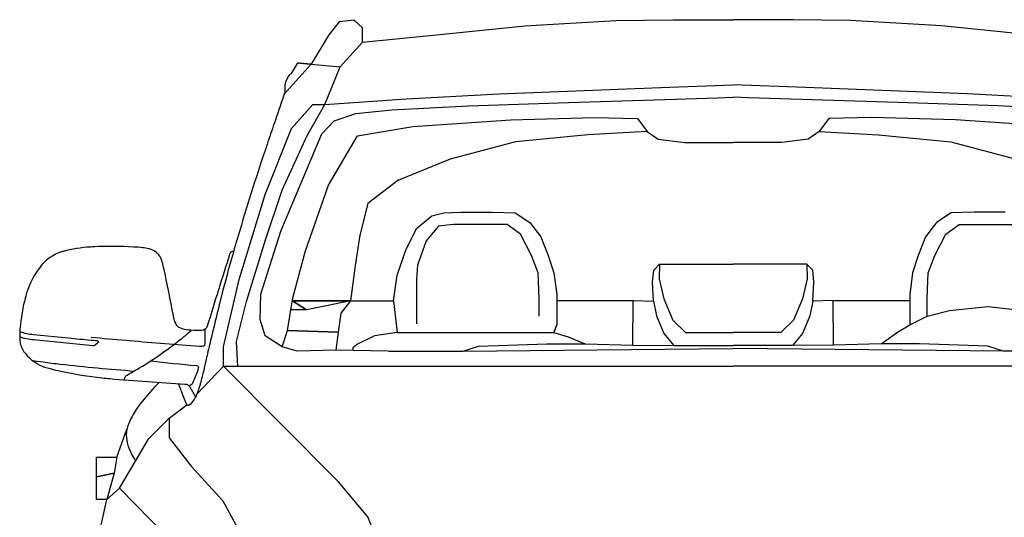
# Model space of a CAD drawing. Header units: millimetres. Extents: x -736 to -723.1, y -2314.2 to -2307.3.
# Tile 3 of 8: x -730.475 to -729.025, y -2309.158 to -2308.425. Entities that reach past the tile are written whole.
import ezdxf

# ---------------------------------------------------------------- set-up
doc = ezdxf.new("R2010")
doc.units = ezdxf.units.MM
doc.layers.add('DwgFree.com-Lineas perimetro', color=250, linetype='Continuous')

msp = doc.modelspace()

# ---------------------------------------------------------------- linework, layer by layer
at = {"layer": 'DwgFree.com-Lineas perimetro', "color": 18, "true_color": 0x000000}
for p, q in [((-729.8903, -2308.7322), (-729.868, -2308.7141)), ((-729.868, -2308.7141), (-729.8505, -2308.7099)), ((-729.8505, -2308.7099), (-729.8251, -2308.7089)), ((-729.8251, -2308.7089), (-729.7793, -2308.7089)), ((-729.7793, -2308.7089), (-729.7455, -2308.7099)), ((-729.7455, -2308.7099), (-729.7238, -2308.7239)), ((-729.906, -2308.7633), (-729.8903, -2308.7322)), ((-729.8581, -2308.7294), (-729.8763, -2308.7511)), ((-729.8369, -2308.727), (-729.8581, -2308.7294)), ((-729.7751, -2308.727), (-729.8369, -2308.727)), ((-729.7573, -2308.727), (-729.7751, -2308.727)), ((-729.7377, -2308.7413), (-729.7573, -2308.727)), ((-729.7238, -2308.7239), (-729.7077, -2308.7448)), ((-729.8763, -2308.7511), (-729.8892, -2308.7867)), ((-729.7213, -2308.7724), (-729.7377, -2308.7413)), ((-729.7077, -2308.7448), (-729.6966, -2308.7727)), ((-729.9189, -2308.8017), (-729.906, -2308.7633)), ((-729.7116, -2308.7978), (-729.7213, -2308.7724)), ((-729.6966, -2308.7727), (-729.6885, -2308.7982)), ((-729.8892, -2308.7867), (-729.8906, -2308.8072)), ((-729.9245, -2308.8394), (-729.9189, -2308.8017)), ((-729.8906, -2308.8072), (-729.8906, -2308.855)), ((-729.7102, -2308.8358), (-729.7116, -2308.7978)), ((-729.6885, -2308.7982), (-729.6843, -2308.8299)), ((-729.7102, -2308.862), (-729.7102, -2308.8358)), ((-729.6843, -2308.8299), (-729.6843, -2308.8393)), ((-729.9876, -2308.8393), (-729.9245, -2308.8394)), ((-729.6843, -2308.8393), (-729.6843, -2308.8746)), ((-729.8906, -2308.855), (-729.8906, -2308.873)), ((-729.8226, -2308.9132), (-729.7995, -2308.906)), ((-729.7995, -2308.906), (-729.6987, -2308.9025)), ((-729.6987, -2308.9025), (-729.6425, -2308.9025)), ((-729.9319, -2308.9132), (-729.8226, -2308.9132))]:
    msp.add_line(p, q, dxfattribs=at)
for points in [[(-729.9417, -2309.2095), (-729.9622, -2309.1572), (-730.0056, -2309.1056), (-730.175, -2308.9353), (-730.2143, -2308.9772), (-730.175, -2308.9353), (-730.175, -2308.907), (-730.1517, -2308.8079), (-730.1135, -2308.6829), (-730.0745, -2308.5854), (-730.0435, -2308.5501), (-730.0256, -2308.5501), (-730.0029, -2308.4949), (-729.9704, -2308.4584), (-729.9704, -2308.4372), (-729.9826, -2308.4259), (-730.0045, -2308.4283), (-730.0199, -2308.4478), (-730.0459, -2308.4908), (-730.0631, -2308.4891), (-730.0459, -2308.4908), (-730.0029, -2308.4949)], [(-729.9704, -2308.4584), (-729.8612, -2308.4474), (-729.7312, -2308.4344), (-729.5974, -2308.4266), (-729.5129, -2308.4253), (-729.4245, -2308.4253)], [(-728.8786, -2308.4584), (-728.9878, -2308.4474), (-729.1178, -2308.4344), (-729.2516, -2308.4266), (-729.336, -2308.4253), (-729.4245, -2308.4253)], [(-730.0854, -2308.535), (-730.0459, -2308.4908)], [(-730.0256, -2308.5501), (-729.9054, -2308.542), (-729.7689, -2308.5347), (-729.5311, -2308.5253), (-729.4245, -2308.5211)], [(-728.8234, -2308.5501), (-728.9436, -2308.542), (-729.0801, -2308.5347), (-729.3179, -2308.5253), (-729.4245, -2308.5211)], [(-729.9319, -2308.9132), (-730.0096, -2308.9121), (-730.0661, -2308.9132), (-730.0883, -2308.9071), (-730.1135, -2308.891), (-730.1206, -2308.8668), (-730.1196, -2308.8294), (-730.0903, -2308.7366), (-730.0298, -2308.5934), (-730.0119, -2308.5742), (-729.98, -2308.5636), (-729.9269, -2308.5579), (-729.8143, -2308.5523), (-729.6669, -2308.5473), (-729.5565, -2308.5436), (-729.4472, -2308.5402), (-729.4245, -2308.5395)], [(-728.9171, -2308.9132), (-728.8394, -2308.9121), (-728.7829, -2308.9132), (-728.7607, -2308.9071), (-728.7355, -2308.891), (-728.7284, -2308.8668), (-728.7294, -2308.8294), (-728.7587, -2308.7366), (-728.8192, -2308.5934), (-728.8371, -2308.5742), (-728.869, -2308.5636), (-728.9221, -2308.5579), (-729.0347, -2308.5523), (-729.1821, -2308.5473), (-729.2925, -2308.5436), (-729.4018, -2308.5402), (-729.4245, -2308.5395)], [(-730.175, -2308.9353), (-730.1537, -2308.9353), (-730.1556, -2308.8989), (-730.1411, -2308.8401), (-730.113, -2308.7496), (-730.0885, -2308.6763), (-730.0514, -2308.5957), (-730.0256, -2308.5501)], [(-730.0883, -2308.9071), (-730.0804, -2308.8829), (-730.0726, -2308.8347), (-730.0542, -2308.7654), (-730.0202, -2308.6691), (-729.9777, -2308.5961), (-729.8963, -2308.5827), (-729.7518, -2308.5728), (-729.6285, -2308.5692), (-729.5655, -2308.5706), (-729.5513, -2308.5898), (-729.535, -2308.6011), (-729.4961, -2308.606), (-729.4245, -2308.606)], [(-728.7607, -2308.9071), (-728.7686, -2308.8829), (-728.7763, -2308.8347), (-728.7948, -2308.7654), (-728.8288, -2308.6691), (-728.8713, -2308.5961), (-728.9527, -2308.5827), (-729.0972, -2308.5728), (-729.2205, -2308.5692), (-729.2835, -2308.5706), (-729.2977, -2308.5898), (-729.314, -2308.6011), (-729.3529, -2308.606), (-729.4245, -2308.606)], [(-729.5513, -2308.5898), (-729.6384, -2308.5947), (-729.7447, -2308.6053), (-729.841, -2308.6308), (-729.9182, -2308.662), (-729.9621, -2308.696), (-729.9742, -2308.7427), (-729.9811, -2308.7871), (-729.9876, -2308.8393), (-730.0734, -2308.8393), (-729.9876, -2308.8393), (-730.0021, -2308.8572), (-730.0061, -2308.8856), (-730.0804, -2308.8829), (-730.0061, -2308.8856), (-730.0096, -2308.9121)], [(-729.2977, -2308.5898), (-729.2105, -2308.5947), (-729.1043, -2308.6053), (-729.008, -2308.6308), (-728.9308, -2308.662), (-728.8868, -2308.696), (-728.8748, -2308.7427), (-728.8679, -2308.7871), (-728.8614, -2308.8393), (-728.7756, -2308.8393), (-728.8614, -2308.8393), (-728.8469, -2308.8572), (-728.8429, -2308.8856), (-728.7686, -2308.8829), (-728.8429, -2308.8856), (-728.8394, -2308.9121)], [(-729.0239, -2308.7089), (-729.0696, -2308.7089), (-729.1035, -2308.7099), (-729.1252, -2308.7239), (-729.1413, -2308.7448), (-729.1524, -2308.7727), (-729.1605, -2308.7982), (-729.1646, -2308.8299), (-729.1646, -2308.8393), (-729.1646, -2308.8746), (-729.1388, -2308.862), (-729.106, -2308.8536), (-729.0498, -2308.8474), (-729.0097, -2308.8519)], [(-728.9171, -2308.9132), (-729.0264, -2308.9132), (-729.0495, -2308.906), (-729.1503, -2308.9025), (-729.2065, -2308.9025), (-729.1828, -2308.8854), (-729.1646, -2308.8746), (-729.1388, -2308.862), (-729.1388, -2308.8358), (-729.1374, -2308.7978), (-729.1276, -2308.7724), (-729.1112, -2308.7413), (-729.0917, -2308.727), (-729.0739, -2308.727), (-729.0121, -2308.727)], [(-729.542, -2308.8397), (-729.5433, -2308.8111), (-729.5415, -2308.794), (-729.5328, -2308.7852), (-729.4369, -2308.7852), (-729.4245, -2308.7852)], [(-729.5328, -2308.7852), (-729.5336, -2308.8067), (-729.5266, -2308.8362), (-729.5134, -2308.8678), (-729.4945, -2308.8859), (-729.4245, -2308.8859)], [(-729.307, -2308.8397), (-729.3057, -2308.8111), (-729.3074, -2308.794), (-729.3162, -2308.7852), (-729.4121, -2308.7852), (-729.4245, -2308.7852)], [(-729.3162, -2308.7852), (-729.3154, -2308.8067), (-729.3224, -2308.8362), (-729.3356, -2308.8678), (-729.3545, -2308.8859), (-729.4245, -2308.8859)], [(-729.9876, -2308.8393), (-730.0258, -2308.8471), (-730.0528, -2308.8527), (-730.0734, -2308.8393), (-730.0528, -2308.8527), (-730.0713, -2308.8526), (-730.0755, -2308.8526)], [(-729.9245, -2308.8394), (-729.9193, -2308.886), (-729.9523, -2308.891), (-729.9776, -2308.9029), (-729.9845, -2308.9087), (-729.9845, -2308.9125)], [(-729.5723, -2308.9043), (-729.5719, -2308.8388), (-729.6843, -2308.8393), (-729.5719, -2308.8388), (-729.542, -2308.8397), (-729.5376, -2308.8612), (-729.5266, -2308.8872), (-729.5116, -2308.9048)], [(-729.2767, -2308.9043), (-729.2771, -2308.8388), (-729.1646, -2308.8393), (-729.2771, -2308.8388), (-729.307, -2308.8397), (-729.3114, -2308.8612), (-729.3224, -2308.8872), (-729.3373, -2308.9048)], [(-729.9193, -2308.886), (-729.6886, -2308.886), (-729.6843, -2308.8746), (-729.6886, -2308.886), (-729.6672, -2308.8922), (-729.6425, -2308.9025)], [(-729.8226, -2308.9132), (-729.5746, -2308.9109), (-729.4245, -2308.9096)], [(-729.6425, -2308.9025), (-729.5723, -2308.9043), (-729.5116, -2308.9048), (-729.4245, -2308.9048)], [(-729.2065, -2308.9025), (-729.2767, -2308.9043), (-729.3373, -2308.9048), (-729.4245, -2308.9048)], [(-729.0264, -2308.9132), (-729.2744, -2308.9109), (-729.4245, -2308.9096)], [(-730.1537, -2308.9353), (-729.8413, -2308.9353), (-729.5039, -2308.9353), (-729.4245, -2308.9353)], [(-728.6952, -2308.9353), (-729.0077, -2308.9353), (-729.345, -2308.9353), (-729.4245, -2308.9353)], [(-730.3278, -2309.115), (-730.3043, -2309.0751), (-730.2847, -2309.0419), (-730.2546, -2309.0119), (-730.2286, -2308.9923)], [(-730.2546, -2309.0119), (-730.2546, -2309.0409), (-730.2224, -2309.0828), (-730.1757, -2309.1335), (-730.1564, -2309.169), (-730.1564, -2309.1827)], [(-730.3319, -2309.0695), (-730.3169, -2309.0284)], [(-730.3631, -2309.4044), (-730.3646, -2309.2131), (-730.3528, -2309.1609), (-730.3463, -2309.1319), (-730.3619, -2309.1319), (-730.3619, -2309.0982), (-730.3619, -2309.0695), (-730.3319, -2309.0695), (-730.3358, -2309.093), (-730.3619, -2309.0982), (-730.3358, -2309.093), (-730.3463, -2309.1319), (-730.3278, -2309.115), (-730.2599, -2309.1846)]]:
    msp.add_lwpolyline(points, dxfattribs=at)
for points in [[(-730.0631, -2308.4891), (-730.0646, -2308.4891, 0.260625), (-730.0662, -2308.4899), (-730.0753, -2308.5047, -0.106299), (-730.0765, -2308.5059), (-730.0775, -2308.5066, 0.125273), (-730.0789, -2308.5082), (-730.0835, -2308.5172, 0.119588), (-730.0845, -2308.5212), (-730.0845, -2308.5284, -0.071053), (-730.0854, -2308.535, -0.010854), (-730.0863, -2308.5377, -0.001951), (-730.1002, -2308.5781, 0.003488), (-730.1107, -2308.6091), (-730.1136, -2308.6177, 0.007894), (-730.1532, -2308.7434, 0.00429), (-730.1644, -2308.7821), (-730.1653, -2308.7853, 0.005962), (-730.1765, -2308.8274), (-730.1801, -2308.8419, 0.002507), (-730.1869, -2308.8692, 0.000829), (-730.196, -2308.9067), (-730.1969, -2308.9104, 0.003937), (-730.2034, -2308.9389, -0.003227), (-730.2055, -2308.9478), (-730.2064, -2308.9516, -0.024881), (-730.212, -2308.971, -0.008257), (-730.2132, -2308.9743), (-730.2143, -2308.9772, -0.124599), (-730.2253, -2308.9929, -0.465594), (-730.2286, -2308.9923, -0.025072), (-730.2299, -2308.9899, -0.020713), (-730.2317, -2308.9856), (-730.2408, -2308.9612)], [(-730.1599, -2308.7665, 0.321013), (-730.1652, -2308.7693, 0.037959), (-730.1653, -2308.7697, 0.003674), (-730.1987, -2308.8767, -0.330359), (-730.2071, -2308.8829), (-730.2155, -2308.8829, -0.040806), (-730.2297, -2308.8818, -0.055708), (-730.2389, -2308.8792, -0.18707), (-730.2445, -2308.8739, -0.056059), (-730.2483, -2308.8631, -0.011569), (-730.2486, -2308.8612, 0.011811), (-730.2628, -2308.791, 0.002209), (-730.2642, -2308.7849), (-730.2642, -2308.7847, 0.056704), (-730.2676, -2308.7754), (-730.2677, -2308.775, 0.11333), (-730.2736, -2308.7679, 0.103589), (-730.2841, -2308.7627), (-730.285, -2308.7625, 0.040993), (-730.2935, -2308.761, 0.025305), (-730.3494, -2308.7591, 0.01097), (-730.3687, -2308.7599), (-730.3706, -2308.76, 0.04829), (-730.4111, -2308.7664, 0.028984), (-730.4156, -2308.7678), (-730.4159, -2308.7679, 0.096613), (-730.4379, -2308.7818), (-730.4381, -2308.782, 0.029628), (-730.4415, -2308.7855, 0.08818), (-730.4629, -2308.8227), (-730.463, -2308.8231, 0.024889), (-730.4668, -2308.8354, 0.033634), (-730.4736, -2308.8731), (-730.4742, -2308.8784, 0.00576), (-730.4744, -2308.8799, 0.041287), (-730.4745, -2308.8981, 0.139925), (-730.4686, -2308.9142, 0.08736), (-730.4522, -2308.9298), (-730.4516, -2308.9302, 0.071405), (-730.4381, -2308.9367, 0.020241), (-730.4215, -2308.9412), (-730.4181, -2308.942, 0.003589), (-730.4144, -2308.9428, 0.024499), (-730.3535, -2308.9527), (-730.3531, -2308.9527, 0.006364), (-730.342, -2308.9538, 0.007375), (-730.2316, -2308.9618, -0.250912), (-730.2245, -2308.9661), (-730.2159, -2308.9808)], [(-730.3697, -2308.8927, 0.003222), (-730.3183, -2308.8973), (-730.3126, -2308.8978, 0.002676), (-730.21, -2308.9059, 0.077147), (-730.2037, -2308.9054, 0.347094), (-730.2017, -2308.9028), (-730.2017, -2308.8811)], [(-730.4747, -2308.8845, 0.054153), (-730.4546, -2308.8888), (-730.4029, -2308.8939, 0.002215), (-730.3697, -2308.897, 0.001207), (-730.3606, -2308.8978, -0.659909), (-730.3596, -2308.901), (-730.3635, -2308.9045, -0.208453), (-730.3666, -2308.9055), (-730.4544, -2308.8969, -0.051257), (-730.4748, -2308.8927)], [(-730.3209, -2308.9556, -0.063346), (-730.3191, -2308.9505, -0.14822), (-730.3176, -2308.9491, 0.009338), (-730.2992, -2308.9383), (-730.2942, -2308.9353, 0.028717), (-730.2442, -2308.9008, 0.012646), (-730.2222, -2308.8827)], [(-730.4563, -2308.9269, 0.000023), (-730.4404, -2308.9292, 0.007273), (-730.4149, -2308.9324, 0.010487), (-730.3056, -2308.9426)], [(-730.2819, -2308.9276, 0.004507), (-730.2144, -2308.9347, -0.471819), (-730.2119, -2308.9385, -0.041757), (-730.2206, -2308.9606, -0.213556), (-730.2255, -2308.9647)], [(-730.2693, -2308.9594, 0.032077), (-730.2974, -2308.991, 0.01836), (-730.3024, -2308.9979), (-730.3034, -2308.9994, 0.050283), (-730.3143, -2309.02, 0.042136), (-730.3165, -2309.027), (-730.3169, -2309.0284, 0.096633), (-730.3173, -2309.0442), (-730.3171, -2309.0456, 0.05136), (-730.3147, -2309.0543, 0.046598), (-730.3043, -2309.0751)]]:
    msp.add_lwpolyline(points, format="xyb", dxfattribs=at)

doc.saveas('drawing.dxf')
